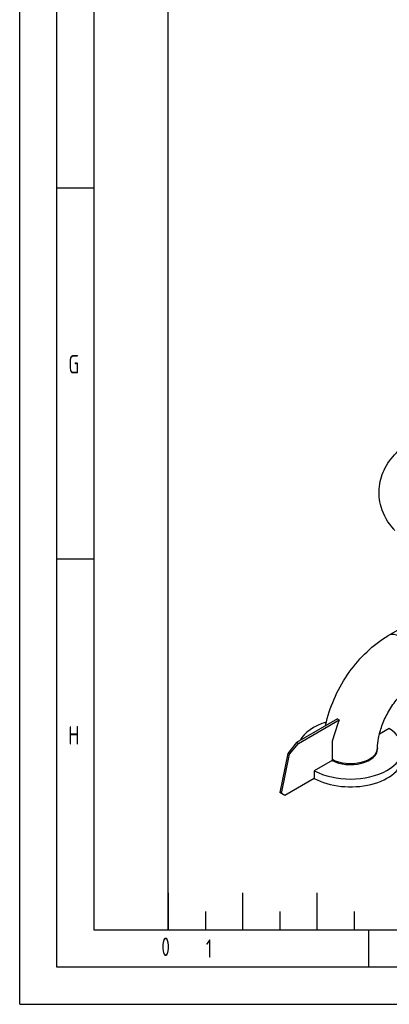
# Model space of a CAD drawing. Header units: millimetres. Extents: x 0 to 5940, y 0 to 4200.
# Tile 1 of 55: x 0 to 497, y 0 to 1327. Entities that reach past the tile are written whole.
import ezdxf

# ---------------------------------------------------------------- set-up
doc = ezdxf.new("R2010")
doc.units = ezdxf.units.MM
doc.header["$LTSCALE"] = 50
doc.layers.get('0').update_dxf_attribs({"linetype": 'CONTINUOUS'})
doc.layers.add('02-LINIE-035', color=2, linetype='CONTINUOUS')
doc.layers.add('KSB-BLATTRAND', color=2, linetype='CONTINUOUS')
doc.styles.get("Standard").update_dxf_attribs({"font": 'ISOCP.SHX'})

# ---------------------------------------------------------------- blocks, each defined once
blk = doc.blocks.new('Rahmen_A2')
at = {"color": 1, "ltscale": 150}
for p, q in [((0, 0), (0, 420)), ((10, 10), (10, 410)), ((20, 10), (20, 297)), ((584, 10), (10, 10)), ((0, 0), (594, 0))]:
    blk.add_line(p, q, dxfattribs=at)
at = {"layer": 'KSB-BLATTRAND'}
for p, q in [((5, 5), (5, 415)), ((10, 110), (5, 110)), ((10, 60), (5, 60)), ((20, 15), (20, 10)), ((20, 15), (20, 10)), ((30, 15), (30, 10)), ((40, 15), (40, 10)), ((25, 12.5), (25, 10)), ((35, 12.5), (35, 10)), ((45, 12.5), (45, 10)), ((47, 5), (47, 10)), ((589, 5), (5, 5))]:
    blk.add_line(p, q, dxfattribs=at)
at = {"layer": 'KSB-BLATTRAND', "width": 0.75}
for s, p in [('G', (6.5625, 85)), ('H', (6.5625, 35)), ('0', (19.0625, 6.5)), ('1', (25.0625, 6.25))]:
    blk.add_text(s, height=2.5, dxfattribs=at).set_placement(p)

msp = doc.modelspace()

# ---------------------------------------------------------------- linework, layer by layer
at = {"layer": '02-LINIE-035'}
for p, q in [((589.7, 550.9), (495.6, 496.6)), ((427.5, 384.5), (372.7, 352.8)), ((375, 351.5), (429.8, 383.2)), ((428.3, 378.5), (420.3, 354.7)), ((497.1, 371.6), (484.1, 364.1)), ((497.1, 371.6), (497.1, 371.6)), ((497.1, 371.6), (497.1, 371.6)), ((372.7, 352.8), (361, 338.2)), ((363.2, 336.9), (375, 351.5)), ((375, 351.5), (372.7, 352.8)), ((420.3, 354.7), (420.3, 328.6)), ((481.6, 345.7), (481.6, 344.2)), ((361, 338.2), (350.2, 285.5)), ((352.4, 284.2), (363.2, 336.9)), ((363.2, 336.9), (361, 338.2)), ((420.3, 328.6), (396.4, 314.8)), ((396.4, 314.8), (396.4, 304.3)), ((396.4, 314.8), (396.4, 314.8)), ((396.4, 304.3), (357, 281.6)), ((352.4, 284.2), (350.2, 285.5)), ((357, 281.6), (352.4, 284.2))]:
    msp.add_line(p, q, dxfattribs=at)
for centre, major_axis, start_param, end_param in [((513.8, 464.9), (18.3, -31.7), 0, 3.141593), ((445.1, 344.2), (-70.4, 0), 5.189281, 5.998433), ((445.1, 344.2), (70.4, 0), 3.94972, 7.023113), ((515, 384.8), (-66.9, -115.9), 5.047518, 5.085745), ((445.1, 345.7), (36.6, 0), 3.969831, 6.283185), ((445.1, 333.7), (70.4, 0), 3.949467, 6.283185), ((445.1, 344.2), (36.6, 0), 3.969831, 6.283185)]:
    msp.add_ellipse(centre, major_axis=major_axis, ratio=0.57735, start_param=start_param, end_param=end_param, dxfattribs=at)
for points, knots in [([(505, 638.4), (504.4, 639), (503.9, 639.6), (495.9, 648.6), (489.8, 658.8), (483.9, 679.1), (483, 688.6), (485.1, 706.7), (487.9, 715.2), (496.4, 731.6), (502.5, 739.2), (515.8, 751.8), (522.8, 756.9), (530.4, 761.2)], [3.434706, 3.434706, 3.434706, 3.434706, 3.455752, 3.455752, 3.760279, 3.760279, 3.994402, 3.994402, 4.218271, 4.218271, 4.47615, 4.47615, 4.712389, 4.712389, 4.712389, 4.712389]), ([(411.6, 375.3), (412, 377.2), (412.4, 379), (415.7, 392.5), (419.8, 404.1), (430.2, 426.6), (436.4, 437.4), (450.7, 457.6), (458.7, 466.9), (476.1, 483.5), (485.5, 490.7), (495.6, 496.6)], [3.406236, 3.406236, 3.406236, 3.406236, 3.455752, 3.455752, 3.769911, 3.769911, 4.08407, 4.08407, 4.39823, 4.39823, 4.712389, 4.712389, 4.712389, 4.712389]), ([(481.6, 345.7), (481.6, 349.5), (482, 353.9), (483.9, 363.9), (485.4, 369.4), (489.6, 381.1), (492.4, 387.1), (498.9, 398.9), (502.7, 404.7), (510.7, 415), (515, 419.6), (523.2, 427.2), (527.2, 430.2), (531.3, 432.7), (531.7, 433), (532.1, 433.2)], [3.141593, 3.141593, 3.141593, 3.141593, 3.3781, 3.3781, 3.629436, 3.629436, 3.89276, 3.89276, 4.161142, 4.161142, 4.426416, 4.426416, 4.680594, 4.680594, 4.712389, 4.712389, 4.712389, 4.712389]), ([(427.5, 384.5), (427.9, 384.2), (428.3, 384), (428.6, 383.8), (429, 383.6), (429.4, 383.4), (429.8, 383.2)], [-0.24513, -0.24513, -0.24513, -0.24513, 0, 0, 0, 0.24513, 0.24513, 0.24513, 0.24513])]:
    msp.add_open_spline(points, degree=3, knots=knots, dxfattribs=at)

# ---------------------------------------------------------------- block references
at = {"layer": 'KSB-BLATTRAND', "xscale": 10, "yscale": 10, "zscale": 10}
msp.add_blockref('Rahmen_A2', (0, 0), dxfattribs=at)

doc.saveas('drawing.dxf')
